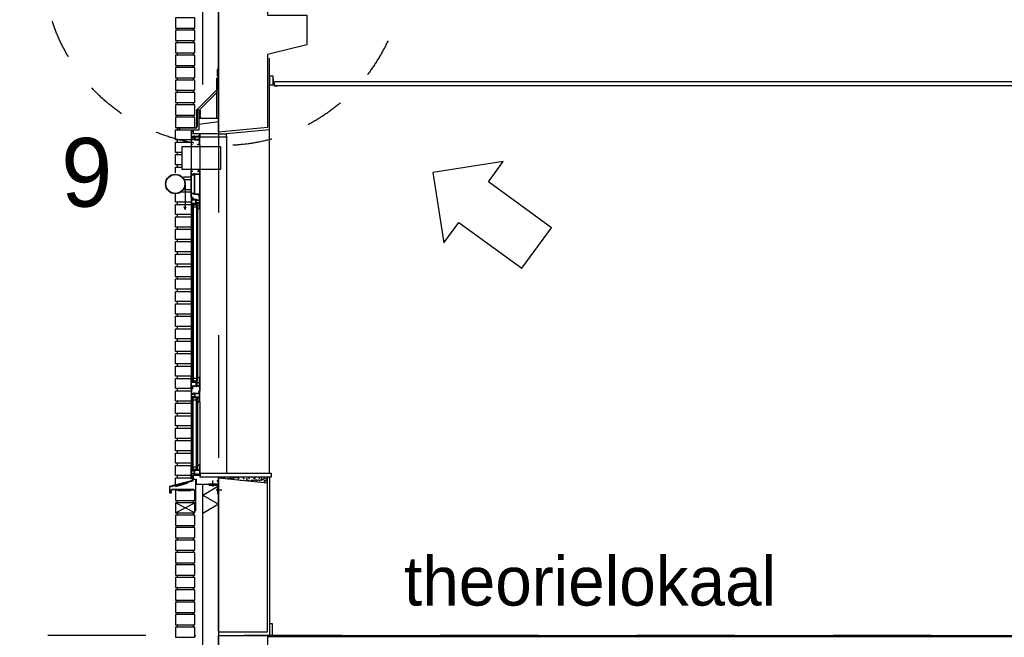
# Model space of a CAD drawing. Extents: x 0 to 140000, y 0 to 84100.
# Tile 46 of 105: x 33541 to 38557, y 18738 to 21884. Entities that reach past the tile are written whole.
import ezdxf
from ezdxf.enums import TextEntityAlignment as Align

# ---------------------------------------------------------------- set-up
doc = ezdxf.new("R2010")
doc.units = 0
doc.header["$LTSCALE"] = 100
doc.header["$MEASUREMENT"] = 0
for name, pattern in [('B0201', [50, 31.25, -6.25, 6.25, -6.25]), ('B0701', [9.375, 6.25, -3.125]), ('B0702', [4.6875, 3.125, -1.5625]), ('DASHDOT', [1, 0.5, -0.25, 0, -0.25]), ('TEGELS', [4, 2, -2])]:
    doc.linetypes.add(name, pattern=pattern)
doc.layers.get('0').update_dxf_attribs({"linetype": 'CONTINUOUS'})
for name, color, linetype in [('AA28----_ARCEER', 2, 'CONTINUOUS'), ('AA28----_KONSTRUKTIE', 1, 'CONTINUOUS'), ('AI31----_BUITENKOZIJ', 7, 'CONTINUOUS'), ('AL$0A---_WIJZIGINGEN', 2, 'CONTINUOUS'), ('AL$1A---_ALGEMEEN', 1, 'CONTINUOUS'), ('AL$1A---_ARCEER', 7, 'CONTINUOUS'), ('AL$7A---_STRAMIEN', 42, 'B0201'), ('AL$8A---_HULPLIJNEN', 1, 'CONTINUOUS'), ('AL21----_BUITENWAND', 2, 'CONTINUOUS'), ('AL21K---_ISOLATIE', 1, 'CONTINUOUS'), ('AL23----_VLOEREN', 7, 'CONTINUOUS'), ('AL28----_KONSTRUKTIE', 3, 'CONTINUOUS'), ('AL28MH--_METAAL', 3, 'CONTINUOUS'), ('AL31----_BUITENKOZIJ', 7, 'CONTINUOUS'), ('AL41P---_PLEISTERWRK', 7, 'CONTINUOUS'), ('AL43----_VLOERAFW', 1, 'CONTINUOUS'), ('AL45----_PLAFONDAFW', 7, 'CONTINUOUS'), ('AT$0A---_WIJZIGINGEN', 7, 'CONTINUOUS'), ('AT$1A---_ALGEMEEN', 7, 'CONTINUOUS'), ('AT$1A---_TEKST', 2, 'CONTINUOUS'), ('DICHTING', 3, 'B0702')]:
    doc.layers.add(name, color=color, linetype=linetype)
doc.styles.add('00_10', font='B-GBP.shx', dxfattribs={"height": 12})
doc.styles.add('03_100', font='B-GBP.shx', dxfattribs={"height": 350})
doc.styles.add('03_AT', font='B-GBP')

# ---------------------------------------------------------------- blocks, each defined once
blk = doc.blocks.new('281LGPH')
at = {"layer": 'AL28MH--_METAAL'}
blk.add_lwpolyline([(100, 0), (100, 4, 0.414214), (94, 10), (22, 10, -0.414214), (10, 22), (10, 94, 0.414214), (4, 100), (0, 100), (0, 0)], format="xyb", close=True, dxfattribs=at)
blk = doc.blocks.new('AD28HGHC')
at = {"color": 0, "linetype": 'BYBLOCK'}
blk.add_lwpolyline([(-14, -14), (36, -14), (36, -12.5, 0.414214), (32.5, -9), (-2, -9, -0.414214), (-9, -2), (-9, 32.5, 0.414214), (-12.5, 36), (-14, 36)], format="xyb", close=True, dxfattribs=at)
blk = doc.blocks.new('AS00S005')
at = {"layer": 'AL$0A---_WIJZIGINGEN'}
blk.add_lwpolyline([(0, 0), (-5.12, -5.12), (-5.12, -2.56), (-13.06, -2.56), (-13.06, 2.56), (-5.12, 2.56), (-5.12, 5.12)], close=True, dxfattribs=at)
at = {"layer": 'AT$0A---_WIJZIGINGEN', "color": 3, "style": '03_AT'}
blk.add_attdef('NUMMER', text='', height=3.5, dxfattribs=at).set_placement((-8.98, -0.06), align=Align.MIDDLE)

msp = doc.modelspace()

# ---------------------------------------------------------------- hatches: boundary and pattern name
at = {"layer": 'AA28----_KONSTRUKTIE'}
h = msp.add_hatch(dxfattribs=at)
h.set_pattern_fill('AR-SAND', color=256, scale=10, style=0)
h.set_pattern_definition([(37.5, (62074.577, -8398.375), (-0.6299336, 19.268238), [0, -15.2, 0, -17, 0, -16.25]), (7.5, (62074.577, -8398.375), (17.697767, 28.22146), [0, -8.2, 0, -13.7, 0, -5.25]), (327.5, (62062.277, -8398.375), (31.1414186, 0.0565905), [0, -5, 0, -18, 0, -23.5]), (317.5, (62062.277, -8398.375), (30.061266, 8.776756), [0, -2.5, 0, -11.8, 0, -13.5])])
h.paths.add_polyline_path([(34553.8, 19554), (34553.8, 19550), (34803.8, 19525.1), (34803.8, 19554)])
h = msp.add_hatch(dxfattribs=at)
h.set_pattern_fill('PREFAB3', color=256, scale=250, style=0)
h.set_pattern_definition([(0, (62114.58, -8288.38), (147.5, 107.5), [0, -60, 0, -80, 0, -140]), (10, (62217.08, -8173.38), (82.7218, 207.5171), [0, -155, 0, -35, 0, -132.5]), (20, (62132.08, -8198.38), (52.685, 242.6531), [0, -107.5, 0, -72.5, 0, -157.5]), (30, (62229.58, -8223.38), (5.9327, 199.7243), [0, -140, 0, -177.5, 0, -127.5]), (40, (62187.08, -8248.38), (70.0209, 212.13987), [0, -102.5, 0, -82.5, 0, -142.5]), (50, (62292.08, -8273.38), (-38.52095, 156.3366), [0, -30, 0, -197.5, 0, -117.5]), (60, (62244.58, -8298.38), (-37.55926, 269.94546), [0, -37.5, 0, -117.5, 0, -135]), (70, (62184.58, -8323.38), (-70.44244, 142.6985), [0, -70, 0, -80, 0, -182.5]), (80, (62202.08, -8348.38), (-85.4692, 177.53878), [0, -90, 0, -107.5]), (90, (62309.58, -8373.38), (-167.5, 115), [0, -137.5, 0, -77.5, 0, -182.5]), (100, (62099.58, -8348.38), (-151.4735, 67.2181), [0, -70, 0, -145, 0, -165]), (110, (62124.58, -8323.38), (-156.81115, 123.83563), [0, -120, 0, -95, 0, -132.5]), (120, (62149.58, -8298.38), (-222.98394, 76.2195), [0, -165, 0, -52.5, 0, -190]), (130, (62174.58, -8273.38), (-165.16337, -1.52075), [0, -95, 0, -35, 0, -195]), (140, (62199.58, -8248.38), (-259.7095, -33.3688), [0, -27.5, 0, -145, 0, -120]), (150, (62224.58, -8223.38), (-200.9984, -83.1394), [0, -70, 0, -82.5, 0, -160]), (160, (62249.58, -8198.38), (-247.3775, -138.7602), [0, -147.5, 0, -60, 0, -102.5]), (170, (62274.58, -8173.38), (-121.19774, -125.86643), [0, -95, 0, -55, 0, -192.5]), (45, (62074.58, -8398.38), (-110.87434, 110.87434), [])])
h.paths.add_polyline_path([(34803.8, 19476.2), (34553.8, 19476.2), (34553.8, 19468), (34553.8, 19468), (34553.8, 18746.7), (34803.8, 18746.7)])
h.paths.add_polyline_path([(34553.8, 19550), (34553.8, 19518), (34553.8, 19518), (34553.8, 19476.2), (34803.8, 19476.2), (34803.8, 19525.1)], flags=16)
h.paths.add_polyline_path([(34803.8, 18746.7), (34803.8, 19525.1), (34553.8, 19550), (34553.8, 18746.7)])

# ---------------------------------------------------------------- linework, layer by layer
at = {"color": 1, "linetype": 'CONTINUOUS'}
for q in [(34553.8, 19509), (34553.8, 19415.5)]:
    msp.add_line((34473.8, 19461.7), q, dxfattribs=at)
at = {"layer": 'AA28----_ARCEER'}
for p, q in [((34383.8, 21047.2), (34383.8, 20917.5)), ((34383.8, 20917.5), (34379, 20931.3)), ((34383.8, 20917.5), (34388.6, 20931.3))]:
    msp.add_line(p, q, dxfattribs=at)
at = {"layer": 'AI31----_BUITENKOZIJ', "color": 1}
for p, q in [((34413.8, 21245.9), (34413.8, 19615.5)), ((34458.8, 21245.9), (34458.8, 20062.6)), ((34458.8, 19935.2), (34458.8, 19615.5))]:
    msp.add_line(p, q, dxfattribs=at)
at = {"layer": 'AI31----_BUITENKOZIJ'}
for p, q in [((34307.6, 19478.9), (34313.6, 19491.9)), ((34309.5, 19477.8), (34307.6, 19478.9)), ((34315, 19489.9), (34309.5, 19477.8)), ((34313.6, 19491.9), (34427.2, 19491.9)), ((34427.2, 19489.9), (34315, 19489.9))]:
    msp.add_line(p, q, dxfattribs=at)
at = {"layer": 'AI31----_BUITENKOZIJ', "linetype": 'CONTINUOUS'}
for points in [[(34413.8, 21316.4), (34413.8, 21246.4)], [(34418.8, 21316.4), (34413.8, 21316.4)], [(34415.8, 21314.4), (34415.8, 21289.9)], [(34416.8, 21314.4), (34415.8, 21314.4)], [(34418.8, 21289.9), (34415.8, 21289.9)], [(34415.8, 21287.9), (34415.8, 21274.9)], [(34416.8, 21287.9), (34415.8, 21287.9)], [(34416.8, 21274.9), (34415.8, 21274.9)], [(34415.8, 21272.9), (34415.8, 21248.4)], [(34418.8, 21272.9), (34415.8, 21272.9)], [(34418.8, 21316.4), (34418.8, 21313.4), (34416.8, 21313.4), (34416.8, 21314.4)], [(34418.8, 21289.9), (34418.8, 21286.9), (34416.8, 21286.9), (34416.8, 21287.9)], [(34418.8, 21272.9), (34418.8, 21275.9), (34416.8, 21275.9), (34416.8, 21274.9)], [(34426.8, 21289.9), (34426.8, 21286.9), (34428.8, 21286.9), (34428.8, 21287.9)], [(34431.8, 21289.9), (34426.8, 21289.9)], [(34426.8, 21272.9), (34426.8, 21275.9), (34428.8, 21275.9), (34428.8, 21274.9)], [(34431.8, 21272.9), (34426.8, 21272.9)], [(34431.8, 21287.9), (34428.8, 21287.9)], [(34431.8, 21274.9), (34428.8, 21274.9)], [(34431.8, 21289.9), (34456.8, 21289.9)], [(34431.8, 21287.9), (34431.8, 21274.9)], [(34431.8, 21272.9), (34456.8, 21272.9)], [(34433.8, 21287.9), (34433.8, 21274.9)], [(34433.8, 21287.9), (34456.8, 21287.9)], [(34433.8, 21274.9), (34456.8, 21274.9)], [(34453.8, 21296.4), (34453.8, 21293.4), (34455.8, 21293.4), (34455.8, 21294.4)], [(34458.8, 21296.4), (34453.8, 21296.4)], [(34456.8, 21274.9), (34456.8, 21287.9)], [(34456.8, 21248.4), (34456.8, 21272.9)], [(34458.8, 21246.4), (34458.8, 21296.4)], [(34418.8, 21246.4), (34413.8, 21246.4)], [(34416.8, 21248.4), (34415.8, 21248.4)], [(34418.8, 21246.4), (34418.8, 21249.4), (34416.8, 21249.4), (34416.8, 21248.4)], [(34448.8, 21246.4), (34448.8, 21249.4), (34450.8, 21249.4), (34450.8, 21248.4)], [(34458.8, 21246.4), (34448.8, 21246.4)], [(34456.8, 21248.4), (34450.8, 21248.4)], [(34413.8, 20979.4), (34413.8, 21113.4)], [(34418.8, 21113.4), (34413.8, 21113.4)], [(34416.8, 21111.4), (34415.8, 21111.4)], [(34415.8, 21099), (34415.8, 21111.4)], [(34418.8, 21099), (34415.8, 21099)], [(34415.8, 20997.4), (34415.8, 21097)], [(34416.8, 21097), (34415.8, 21097)], [(34418.8, 21113.4), (34418.8, 21110.4), (34416.8, 21110.4), (34416.8, 21111.4)], [(34418.8, 21099), (34418.8, 21096), (34416.8, 21096), (34416.8, 21097)], [(34431.8, 21099), (34426.8, 21099)], [(34426.8, 21099), (34426.8, 21096), (34428.8, 21096), (34428.8, 21097)], [(34431.8, 21097), (34428.8, 21097)], [(34431.8, 21099), (34456.8, 21099)], [(34431.8, 20997.4), (34431.8, 21097)], [(34433.8, 20997.4), (34433.8, 21097)], [(34433.8, 21097), (34456.8, 21097)], [(34458.8, 21113.4), (34448.8, 21113.4)], [(34448.8, 21113.4), (34448.8, 21110.4), (34450.8, 21110.4), (34450.8, 21111.4)], [(34456.8, 21111.4), (34450.8, 21111.4)], [(34456.8, 21111.4), (34456.8, 21099)], [(34456.8, 21097), (34456.8, 20997.4)], [(34458.8, 21113.4), (34458.8, 20995.4)], [(34418.8, 20979.4), (34413.8, 20979.4)], [(34413.8, 20976.5), (34413.8, 20920.3)], [(34413.8, 20976.5), (34423.8, 20976.5)], [(34416.8, 20997.4), (34415.8, 20997.4)], [(34418.8, 20995.4), (34415.8, 20995.4)], [(34415.8, 20981.4), (34415.8, 20995.4)], [(34416.8, 20981.4), (34415.8, 20981.4)], [(34415.8, 20974.5), (34421.8, 20974.5)], [(34415.8, 20974.5), (34415.8, 20967.3)], [(34418.8, 20995.4), (34418.8, 20998.4), (34416.8, 20998.4), (34416.8, 20997.4)], [(34418.8, 20979.4), (34418.8, 20982.4), (34416.8, 20982.4), (34416.8, 20981.4)], [(34423.8, 20976.5), (34423.8, 20973.5), (34421.8, 20973.5), (34421.8, 20974.5)], [(34426.8, 20995.4), (34426.8, 20998.4), (34428.8, 20998.4), (34428.8, 20997.4)], [(34431.8, 20995.4), (34426.8, 20995.4)], [(34431.8, 20997.4), (34428.8, 20997.4)], [(34431.8, 20995.4), (34450, 20995.4)], [(34433.8, 20997.4), (34456.8, 20997.4)], [(34450, 20989.3), (34452, 20989.3)], [(34452, 20995.4), (34452, 20989.3)], [(34452, 20995.4), (34458.8, 20995.4)], [(34453.8, 20992.3), (34458.8, 20992.3)], [(34453.8, 20992.3), (34453.8, 20989.3), (34455.8, 20989.3), (34455.8, 20990.3)], [(34455.8, 20990.3), (34456.8, 20990.3)], [(34456.8, 20967.3), (34456.8, 20990.3)], [(34458.8, 20920.3), (34458.8, 20992.3)], [(34413.8, 20920.3), (34418.8, 20920.3)], [(34440.8, 20967.3), (34415.8, 20967.3)], [(34415.8, 20965.3), (34415.8, 20947.3)], [(34438.8, 20965.3), (34415.8, 20965.3)], [(34438.8, 20947.3), (34415.8, 20947.3)], [(34440.8, 20945.3), (34415.8, 20945.3)], [(34418.8, 20920.3), (34418.8, 20923.3), (34416.8, 20923.3), (34416.8, 20922.3)], [(34438.8, 20947.3), (34438.8, 20965.3)], [(34440.8, 20967.3), (34445.8, 20967.3)], [(34440.8, 20947.3), (34440.8, 20965.3)], [(34440.8, 20965.3), (34443.8, 20965.3)], [(34440.8, 20947.3), (34443.8, 20947.3)], [(34440.8, 20945.3), (34445.8, 20945.3)], [(34445.8, 20967.3), (34445.8, 20964.3), (34443.8, 20964.3), (34443.8, 20965.3)], [(34445.8, 20945.3), (34445.8, 20948.3), (34443.8, 20948.3), (34443.8, 20947.3)], [(34453.8, 20967.3), (34456.8, 20967.3)], [(34453.8, 20967.3), (34453.8, 20964.3), (34455.8, 20964.3), (34455.8, 20965.3)], [(34453.8, 20945.3), (34453.8, 20948.3), (34455.8, 20948.3), (34455.8, 20947.3)], [(34453.8, 20945.3), (34456.8, 20945.3)], [(34453.8, 20920.3), (34453.8, 20923.3), (34455.8, 20923.3), (34455.8, 20922.3)], [(34453.8, 20920.3), (34458.8, 20920.3)], [(34455.8, 20965.3), (34456.8, 20965.3)], [(34455.8, 20947.3), (34456.8, 20947.3)], [(34455.8, 20922.3), (34456.8, 20922.3)], [(34456.8, 20947.3), (34456.8, 20965.3)], [(34456.8, 20922.3), (34456.8, 20945.3)], [(34413.8, 20062.6), (34418.8, 20062.6)], [(34413.8, 20006.4), (34413.8, 20062.6)], [(34440.8, 20037.6), (34415.8, 20037.6)], [(34438.8, 20035.6), (34415.8, 20035.6)], [(34415.8, 20017.6), (34415.8, 20035.6)], [(34438.8, 20017.6), (34415.8, 20017.6)], [(34440.8, 20015.6), (34415.8, 20015.6)], [(34415.8, 20008.4), (34415.8, 20015.6)], [(34418.8, 20062.6), (34418.8, 20059.6), (34416.8, 20059.6), (34416.8, 20060.6)], [(34438.8, 20035.6), (34438.8, 20017.6)], [(34440.8, 20037.6), (34445.8, 20037.6)], [(34440.8, 20035.6), (34443.8, 20035.6)], [(34440.8, 20035.6), (34440.8, 20017.6)], [(34440.8, 20017.6), (34443.8, 20017.6)], [(34440.8, 20015.6), (34445.8, 20015.6)], [(34445.8, 20037.6), (34445.8, 20034.6), (34443.8, 20034.6), (34443.8, 20035.6)], [(34445.8, 20015.6), (34445.8, 20018.6), (34443.8, 20018.6), (34443.8, 20017.6)], [(34453.8, 20062.6), (34458.8, 20062.6)], [(34453.8, 20062.6), (34453.8, 20059.6), (34455.8, 20059.6), (34455.8, 20060.6)], [(34453.8, 20037.6), (34456.8, 20037.6)], [(34453.8, 20037.6), (34453.8, 20034.6), (34455.8, 20034.6), (34455.8, 20035.6)], [(34453.8, 20015.6), (34453.8, 20018.6), (34455.8, 20018.6), (34455.8, 20017.6)], [(34453.8, 20015.6), (34456.8, 20015.6)], [(34455.8, 20060.6), (34456.8, 20060.6)], [(34455.8, 20035.6), (34456.8, 20035.6)], [(34455.8, 20017.6), (34456.8, 20017.6)], [(34456.8, 20060.6), (34456.8, 20037.6)], [(34456.8, 20035.6), (34456.8, 20017.6)], [(34456.8, 20015.6), (34456.8, 19992.6)], [(34458.8, 20062.6), (34458.8, 19990.6)], [(34413.8, 20006.4), (34423.8, 20006.4)], [(34413.8, 20005.2), (34413.8, 19935.2)], [(34418.8, 20005.2), (34413.8, 20005.2)], [(34415.8, 20008.4), (34421.8, 20008.4)], [(34416.8, 20003.2), (34415.8, 20003.2)], [(34415.8, 20003.2), (34415.8, 19981.2)], [(34418.8, 19981.2), (34415.8, 19981.2)], [(34415.8, 19979.2), (34415.8, 19962.2)], [(34416.8, 19979.2), (34415.8, 19979.2)], [(34418.8, 20005.2), (34418.8, 20002.2), (34416.8, 20002.2), (34416.8, 20003.2)], [(34418.8, 19981.2), (34418.8, 19978.2), (34416.8, 19978.2), (34416.8, 19979.2)], [(34423.8, 20006.4), (34423.8, 20009.4), (34421.8, 20009.4), (34421.8, 20008.4)], [(34431.8, 19981.2), (34426.8, 19981.2)], [(34426.8, 19981.2), (34426.8, 19978.2), (34428.8, 19978.2), (34428.8, 19979.2)], [(34431.8, 19979.2), (34428.8, 19979.2)], [(34431.8, 19981.2), (34456.8, 19981.2)], [(34431.8, 19979.2), (34431.8, 19962.2)], [(34433.8, 19979.2), (34433.8, 19962.2)], [(34433.8, 19979.2), (34456.8, 19979.2)], [(34453.8, 19990.6), (34453.8, 19993.6), (34455.8, 19993.6), (34455.8, 19992.6)], [(34453.8, 19990.6), (34458.8, 19990.6)], [(34458.8, 19986.2), (34453.8, 19986.2)], [(34453.8, 19986.2), (34453.8, 19983.2), (34455.8, 19983.2), (34455.8, 19984.2)], [(34455.8, 19992.6), (34456.8, 19992.6)], [(34456.8, 19962.2), (34456.8, 19979.2)], [(34458.8, 19935.2), (34458.8, 19986.2)], [(34418.8, 19935.2), (34413.8, 19935.2)], [(34416.8, 19962.2), (34415.8, 19962.2)], [(34418.8, 19960.2), (34415.8, 19960.2)], [(34415.8, 19960.2), (34415.8, 19937.2)], [(34416.8, 19937.2), (34415.8, 19937.2)], [(34418.8, 19960.2), (34418.8, 19963.2), (34416.8, 19963.2), (34416.8, 19962.2)], [(34418.8, 19935.2), (34418.8, 19938.2), (34416.8, 19938.2), (34416.8, 19937.2)], [(34426.8, 19960.2), (34426.8, 19963.2), (34428.8, 19963.2), (34428.8, 19962.2)], [(34431.8, 19960.2), (34426.8, 19960.2)], [(34431.8, 19962.2), (34428.8, 19962.2)], [(34431.8, 19960.2), (34456.8, 19960.2)], [(34433.8, 19962.2), (34456.8, 19962.2)], [(34448.8, 19935.2), (34448.8, 19938.2), (34450.8, 19938.2), (34450.8, 19937.2)], [(34458.8, 19935.2), (34448.8, 19935.2)], [(34456.8, 19937.2), (34450.8, 19937.2)], [(34456.8, 19937.2), (34456.8, 19960.2)], [(34418.8, 19615.5), (34413.8, 19615.5)], [(34413.8, 19545.5), (34413.8, 19615.5)], [(34418.8, 19615.5), (34418.8, 19612.5), (34416.8, 19612.5), (34416.8, 19613.5)], [(34458.8, 19615.5), (34448.8, 19615.5)], [(34448.8, 19615.5), (34448.8, 19612.5), (34450.8, 19612.5), (34450.8, 19613.5)], [(34458.8, 19615.5), (34458.8, 19564.5)], [(34415.8, 19591.5), (34415.8, 19613.5)], [(34416.8, 19613.5), (34415.8, 19613.5)], [(34418.8, 19591.5), (34415.8, 19591.5)], [(34416.8, 19589.5), (34415.8, 19589.5)], [(34415.8, 19571.5), (34415.8, 19589.5)], [(34416.8, 19571.5), (34415.8, 19571.5)], [(34415.8, 19547.5), (34415.8, 19569.5)], [(34418.8, 19569.5), (34415.8, 19569.5)], [(34418.8, 19591.5), (34418.8, 19588.5), (34416.8, 19588.5), (34416.8, 19589.5)], [(34418.8, 19569.5), (34418.8, 19572.5), (34416.8, 19572.5), (34416.8, 19571.5)], [(34426.8, 19591.5), (34426.8, 19588.5), (34428.8, 19588.5), (34428.8, 19589.5)], [(34431.8, 19591.5), (34426.8, 19591.5)], [(34426.8, 19569.5), (34426.8, 19572.5), (34428.8, 19572.5), (34428.8, 19571.5)], [(34431.8, 19569.5), (34426.8, 19569.5)], [(34431.8, 19589.5), (34428.8, 19589.5)], [(34431.8, 19571.5), (34428.8, 19571.5)], [(34431.8, 19591.5), (34456.8, 19591.5)], [(34431.8, 19571.5), (34431.8, 19589.5)], [(34431.8, 19569.5), (34456.8, 19569.5)], [(34433.8, 19589.5), (34456.8, 19589.5)], [(34433.8, 19571.5), (34433.8, 19589.5)], [(34433.8, 19571.5), (34456.8, 19571.5)], [(34456.8, 19613.5), (34450.8, 19613.5)], [(34453.8, 19564.5), (34453.8, 19567.5), (34455.8, 19567.5), (34455.8, 19566.5)], [(34458.8, 19564.5), (34453.8, 19564.5)], [(34456.8, 19613.5), (34456.8, 19591.5)], [(34456.8, 19589.5), (34456.8, 19571.5)], [(34418.8, 19545.5), (34413.8, 19545.5)], [(34416.8, 19547.5), (34415.8, 19547.5)], [(34418.8, 19545.5), (34418.8, 19548.5), (34416.8, 19548.5), (34416.8, 19547.5)]]:
    msp.add_lwpolyline(points, dxfattribs=at)
for points in [[(34415.8, 21284.9), (34431.8, 21284.9), (34431.8, 21286.9), (34415.8, 21286.9)], [(34415.8, 21277.9), (34431.8, 21277.9), (34431.8, 21275.9), (34415.8, 21275.9)], [(34415.8, 21094), (34431.8, 21094), (34431.8, 21096), (34415.8, 21096)], [(34415.8, 21000.4), (34431.8, 21000.4), (34431.8, 20998.4), (34415.8, 20998.4)], [(34456.8, 20962.3), (34440.8, 20962.3), (34440.8, 20964.3), (34456.8, 20964.3)], [(34456.8, 20950.3), (34440.8, 20950.3), (34440.8, 20948.3), (34456.8, 20948.3)], [(34456.8, 20032.6), (34440.8, 20032.6), (34440.8, 20034.6), (34456.8, 20034.6)], [(34456.8, 20020.6), (34440.8, 20020.6), (34440.8, 20018.6), (34456.8, 20018.6)], [(34415.8, 19976.2), (34431.8, 19976.2), (34431.8, 19978.2), (34415.8, 19978.2)], [(34415.8, 19965.2), (34431.8, 19965.2), (34431.8, 19963.2), (34415.8, 19963.2)], [(34415.8, 19586.5), (34431.8, 19586.5), (34431.8, 19588.5), (34415.8, 19588.5)], [(34415.8, 19574.5), (34431.8, 19574.5), (34431.8, 19572.5), (34415.8, 19572.5)], [(34313.8, 19481.3), (34311.8, 19481.3), (34311.8, 19476.3), (34305.8, 19476.3), (34305.8, 19504.6), (34423.8, 19535.5), (34423.8, 19562.5), (34421.8, 19562.5), (34421.8, 19537), (34303.8, 19506.2), (34303.8, 19474.3), (34313.8, 19474.3)]]:
    msp.add_lwpolyline(points, close=True, dxfattribs=at)
at = {"layer": 'AL$1A---_ALGEMEEN', "color": 4, "linetype": 'TEGELS'}
msp.add_circle((34581.3, 22163.9), 920.5, dxfattribs=at)
at = {"layer": 'AL$1A---_ARCEER', "color": 1}
for p, q in [((34463.8, 21419.7), (34455.8, 21419.7)), ((34463.8, 21412.7), (34455.8, 21412.7)), ((34463.8, 21405.7), (34455.8, 21405.7)), ((34463.8, 21398.7), (34455.8, 21398.7)), ((34463.8, 21391.7), (34455.8, 21391.7)), ((34463.8, 21384.7), (34455.8, 21384.7))]:
    msp.add_line(p, q, dxfattribs=at)
at = {"layer": 'AL$7A---_STRAMIEN'}
msp.add_line((34553.8, 39027.2), (34553.8, 4132.5), dxfattribs=at)
at = {"layer": 'AL$7A---_STRAMIEN', "color": 1, "linetype": 'DASHDOT', "ltscale": 10}
msp.add_line((74188.1, 18746.7), (32778.5, 18746.7), dxfattribs=at)
at = {"layer": 'AL$8A---_HULPLIJNEN'}
for p, q in [((34813.8, 21292.9), (34813.8, 21687.8)), ((34813.8, 19554), (34813.8, 18746.7)), ((34347.8, 19486.5), (34412.3, 19489.9)), ((34412.3, 19486.5), (34347.8, 19489.9))]:
    msp.add_line(p, q, dxfattribs=at)
for points in [[(34335.8, 19506.9), (34396.3, 19523.1), (34395, 19527.8), (34334.5, 19511.5)], [(34347.8, 19486.5), (34412.3, 19486.5), (34412.3, 19489.9), (34347.8, 19489.9)]]:
    msp.add_lwpolyline(points, close=True, dxfattribs=at)
at = {"layer": 'AL21----_BUITENWAND', "color": 1}
for p, q in [((34343.8, 21841.4), (34343.8, 21830)), ((34423.8, 21841.4), (34423.8, 21830)), ((34343.8, 21778), (34343.8, 21766.7)), ((34423.8, 21778), (34423.8, 21766.7)), ((34343.8, 21714.7), (34343.8, 21703.4)), ((34423.8, 21714.7), (34423.8, 21703.4)), ((34343.8, 21651.4), (34343.8, 21640)), ((34423.8, 21651.4), (34423.8, 21640)), ((34343.8, 21588), (34343.8, 21576.7)), ((34423.8, 21588), (34423.8, 21576.7)), ((34343.8, 21524.7), (34343.8, 21513.4)), ((34423.8, 21524.7), (34423.8, 21513.4)), ((34343.8, 21461.4), (34343.8, 21450)), ((34423.8, 21461.4), (34423.8, 21450)), ((34343.8, 21398), (34343.8, 21386.7)), ((34423.8, 21398), (34423.8, 21386.7)), ((34433.8, 19371.4), (34333.8, 19423.4)), ((34333.8, 19371.4), (34433.8, 19423.4)), ((34343.8, 19434.7), (34343.8, 19423.4)), ((34423.8, 19434.7), (34423.8, 19423.4)), ((34343.8, 19371.4), (34343.8, 19360)), ((34423.8, 19371.4), (34423.8, 19360)), ((34343.8, 19308), (34343.8, 19296.7)), ((34423.8, 19308), (34423.8, 19296.7)), ((34343.8, 19244.7), (34343.8, 19233.4)), ((34423.8, 19244.7), (34423.8, 19233.4)), ((34343.8, 19181.4), (34343.8, 19170)), ((34423.8, 19181.4), (34423.8, 19170)), ((34343.8, 19118), (34343.8, 19106.7)), ((34423.8, 19118), (34423.8, 19106.7)), ((34343.8, 19054.7), (34343.8, 19043.4)), ((34423.8, 19054.7), (34423.8, 19043.4)), ((34343.8, 18991.4), (34343.8, 18980)), ((34423.8, 18991.4), (34423.8, 18980)), ((34343.8, 18928), (34343.8, 18916.7)), ((34423.8, 18928), (34423.8, 18916.7)), ((34343.8, 18864.7), (34343.8, 18853.4)), ((34343.8, 18864.7), (34343.8, 18853.4)), ((34423.8, 18864.7), (34423.8, 18853.4)), ((34423.8, 18864.7), (34423.8, 18853.4)), ((34343.8, 18801.4), (34343.8, 18790)), ((34423.8, 18801.4), (34423.8, 18790))]:
    msp.add_line(p, q, dxfattribs=at)
at = {"layer": 'AL21----_BUITENWAND', "color": 42}
for p, q in [((34343.8, 21334.7), (34343.8, 21323.4)), ((34343.8, 21271.4), (34343.8, 21260)), ((34343.8, 21208), (34343.8, 21196.7)), ((34343.8, 21144.7), (34343.8, 21133.4)), ((34343.8, 20954.7), (34343.8, 20943.4)), ((34343.8, 20891.4), (34343.8, 20880)), ((34343.8, 20828), (34343.8, 20816.7)), ((34343.8, 20764.7), (34343.8, 20753.4)), ((34343.8, 20701.4), (34343.8, 20690)), ((34343.8, 20638), (34343.8, 20626.7)), ((34343.8, 20574.7), (34343.8, 20563.4)), ((34343.8, 20511.4), (34343.8, 20500)), ((34343.8, 20448), (34343.8, 20436.7)), ((34343.8, 20384.7), (34343.8, 20373.4)), ((34343.8, 20321.4), (34343.8, 20310)), ((34343.8, 20258), (34343.8, 20246.7)), ((34343.8, 20194.7), (34343.8, 20183.4)), ((34343.8, 20131.4), (34343.8, 20120)), ((34343.8, 20068), (34343.8, 20056.7)), ((34343.8, 20004.7), (34343.8, 19993.4)), ((34343.8, 19941.4), (34343.8, 19930)), ((34343.8, 19878), (34343.8, 19866.7)), ((34343.8, 19814.7), (34343.8, 19803.4)), ((34343.8, 19751.4), (34343.8, 19740)), ((34343.8, 19688), (34343.8, 19676.7)), ((34343.8, 19624.7), (34343.8, 19613.4)), ((34343.8, 19561.4), (34343.8, 19550))]:
    msp.add_line(p, q, dxfattribs=at)
at = {"layer": 'AL21----_BUITENWAND'}
for points in [[(34333.8, 21841.4), (34433.8, 21841.4), (34433.8, 21893.4), (34333.8, 21893.4)], [(34333.8, 21778), (34433.8, 21778), (34433.8, 21830), (34333.8, 21830)], [(34333.8, 21714.7), (34433.8, 21714.7), (34433.8, 21766.7), (34333.8, 21766.7)], [(34333.8, 21651.4), (34433.8, 21651.4), (34433.8, 21703.4), (34333.8, 21703.4)], [(34333.8, 21588), (34433.8, 21588), (34433.8, 21640), (34333.8, 21640)], [(34333.8, 21524.7), (34433.8, 21524.7), (34433.8, 21576.7), (34333.8, 21576.7)], [(34333.8, 21461.4), (34433.8, 21461.4), (34433.8, 21513.4), (34333.8, 21513.4)], [(34333.8, 21398), (34433.8, 21398), (34433.8, 21450), (34333.8, 21450)], [(34333.8, 21334.7), (34433.8, 21334.7), (34433.8, 21386.7), (34333.8, 21386.7)], [(34333.8, 19434.7), (34433.8, 19434.7), (34433.8, 19486.7), (34333.8, 19486.7)], [(34333.8, 19371.4), (34433.8, 19371.4), (34433.8, 19423.4), (34333.8, 19423.4)], [(34333.8, 19308), (34433.8, 19308), (34433.8, 19360), (34333.8, 19360)], [(34333.8, 19244.7), (34433.8, 19244.7), (34433.8, 19296.7), (34333.8, 19296.7)], [(34333.8, 19181.4), (34433.8, 19181.4), (34433.8, 19233.4), (34333.8, 19233.4)], [(34333.8, 19118), (34433.8, 19118), (34433.8, 19170), (34333.8, 19170)], [(34333.8, 19054.7), (34433.8, 19054.7), (34433.8, 19106.7), (34333.8, 19106.7)], [(34333.8, 18991.4), (34433.8, 18991.4), (34433.8, 19043.4), (34333.8, 19043.4)], [(34333.8, 18928), (34433.8, 18928), (34433.8, 18980), (34333.8, 18980)], [(34333.8, 18864.7), (34433.8, 18864.7), (34433.8, 18916.7), (34333.8, 18916.7)], [(34333.8, 18801.4), (34433.8, 18801.4), (34433.8, 18853.4), (34333.8, 18853.4)], [(34333.8, 18738), (34433.8, 18738), (34433.8, 18790), (34333.8, 18790)], [(34813.8, 18746.7), (34828.8, 18746.7), (34828.8, 18806.7), (34813.8, 18806.7)]]:
    msp.add_lwpolyline(points, close=True, dxfattribs=at)
at = {"layer": 'AL21----_BUITENWAND', "color": 42}
for points in [[(34413.8, 21271.4), (34333.8, 21271.4), (34333.8, 21323.4), (34413.8, 21323.4)], [(34366.3, 21208), (34333.8, 21208), (34333.8, 21260), (34413.8, 21260)], [(34366.3, 21144.7), (34333.8, 21144.7), (34333.8, 21196.7), (34366.3, 21196.7)], [(34333.8, 21104.2), (34333.8, 21133.4), (34366.3, 21133.4)], [(34413.8, 21081.4), (34374.5, 21081.4)], [(34383.5, 21070), (34413.8, 21070)], [(34413.8, 20954.7), (34333.8, 20954.7), (34333.8, 20997.2)], [(34363.1, 21006.7), (34413.8, 21006.7)], [(34413.8, 21018), (34374.4, 21018)], [(34413.8, 20891.4), (34333.8, 20891.4), (34333.8, 20943.4), (34413.8, 20943.4)], [(34413.8, 20828), (34333.8, 20828), (34333.8, 20880), (34413.8, 20880)], [(34413.8, 20764.7), (34333.8, 20764.7), (34333.8, 20816.7), (34413.8, 20816.7)], [(34413.8, 20701.4), (34333.8, 20701.4), (34333.8, 20753.4), (34413.8, 20753.4)], [(34413.8, 20638), (34333.8, 20638), (34333.8, 20690), (34413.8, 20690)], [(34413.8, 20574.7), (34333.8, 20574.7), (34333.8, 20626.7), (34413.8, 20626.7)], [(34413.8, 20511.4), (34333.8, 20511.4), (34333.8, 20563.4), (34413.8, 20563.4)], [(34413.8, 20448), (34333.8, 20448), (34333.8, 20500), (34413.8, 20500)], [(34413.8, 20384.7), (34333.8, 20384.7), (34333.8, 20436.7), (34413.8, 20436.7)], [(34413.8, 20321.4), (34333.8, 20321.4), (34333.8, 20373.4), (34413.8, 20373.4)], [(34413.8, 20258), (34333.8, 20258), (34333.8, 20310), (34413.8, 20310)], [(34413.8, 20194.7), (34333.8, 20194.7), (34333.8, 20246.7), (34413.8, 20246.7)], [(34413.8, 20131.4), (34333.8, 20131.4), (34333.8, 20183.4), (34413.8, 20183.4)], [(34413.8, 20068), (34333.8, 20068), (34333.8, 20120), (34413.8, 20120)], [(34413.8, 20004.7), (34333.8, 20004.7), (34333.8, 20056.7), (34413.8, 20056.7)], [(34413.8, 19941.4), (34333.8, 19941.4), (34333.8, 19993.4), (34413.8, 19993.4)], [(34413.8, 19878), (34333.8, 19878), (34333.8, 19930), (34413.8, 19930)], [(34413.8, 19814.7), (34333.8, 19814.7), (34333.8, 19866.7), (34413.8, 19866.7)], [(34413.8, 19751.4), (34333.8, 19751.4), (34333.8, 19803.4), (34413.8, 19803.4)], [(34413.8, 19688), (34333.8, 19688), (34333.8, 19740), (34413.8, 19740)], [(34413.8, 19624.7), (34333.8, 19624.7), (34333.8, 19676.7), (34413.8, 19676.7)], [(34413.8, 19561.4), (34333.8, 19561.4), (34333.8, 19613.4), (34413.8, 19613.4)], [(34333.8, 19511.1), (34333.8, 19550), (34413.8, 19550)]]:
    msp.add_lwpolyline(points, dxfattribs=at)
at = {"layer": 'AL21K---_ISOLATIE', "color": 1}
for p, q in [((34473.8, 21553.7), (34473.8, 22938)), ((34473.8, 18133.7), (34473.8, 19518))]:
    msp.add_line(p, q, dxfattribs=at)
at = {"layer": 'AL21K---_ISOLATIE'}
for p, q in [((34419.8, 20043.2), (34419.8, 20940.8)), ((34442.1, 20928.3), (34424.8, 20928.3)), ((34446.8, 20043.2), (34419.8, 20043.2)), ((34442.1, 20055.8), (34424.8, 20055.8)), ((34419.8, 19605.5), (34419.8, 19957.7)), ((34446.8, 19957.7), (34419.8, 19957.7)), ((34442.1, 19945.2), (34424.8, 19945.2)), ((34442.1, 19605.5), (34424.8, 19605.5)), ((34553.8, 19415.5), (34473.8, 19369.3))]:
    msp.add_line(p, q, dxfattribs=at)
at = {"layer": 'AL21K---_ISOLATIE', "color": 1, "linetype": 'CONTINUOUS'}
for p, q in [((34446.8, 20940.8), (34446.8, 20043.2)), ((34446.8, 19957.7), (34446.8, 19594))]:
    msp.add_line(p, q, dxfattribs=at)
at = {"layer": 'AL23----_VLOEREN'}
msp.add_line((34803.8, 18741.7), (50153.8, 18741.7), dxfattribs=at)
at = {"layer": 'AL28----_KONSTRUKTIE'}
for p, q in [((34543.8, 21586.4), (34543.8, 21380.8)), ((34543.8, 21586.4), (34553.8, 21586.4)), ((34455.8, 21423.4), (34543.8, 21511.4)), ((34553.8, 21380.8), (34455.8, 21380.8))]:
    msp.add_line(p, q, dxfattribs=at)
at = {"layer": 'AL28----_KONSTRUKTIE', "color": 1}
for p, q in [((34813.8, 19574), (34813.8, 21292.9)), ((34803.8, 19525.1), (34803.8, 19554))]:
    msp.add_line(p, q, dxfattribs=at)
at = {"layer": 'AL28----_KONSTRUKTIE'}
for points in [[(35003.8, 21756.7), (34803.8, 21706.7), (34803.8, 21334.4), (34553.8, 21310.4), (34553.8, 21344), (34553.8, 21344), (34553.8, 22166.7), (34553.8, 22166.7), (34553.8, 22166.7), (34803.8, 22166.7), (34803.8, 21906.7), (35003.8, 21906.7)], [(35003.8, 18336.7), (34803.8, 18286.7), (34803.8, 17914.4), (34553.8, 17890.4), (34553.8, 17924), (34553.8, 17924), (34553.8, 18746.7), (34553.8, 18746.7), (34553.8, 18746.7), (34803.8, 18746.7), (34803.8, 18486.7), (35003.8, 18486.7)]]:
    msp.add_lwpolyline(points, close=True, dxfattribs=at)
for points in [[(34553.8, 19550), (34553.8, 18766.5), (34803.8, 18766.5), (34803.8, 19525.1)], [(34553.8, 18771.5), (34553.8, 19550), (34803.8, 19525.1)]]:
    msp.add_lwpolyline(points, dxfattribs=at)
at = {"layer": 'AL31----_BUITENKOZIJ', "linetype": 'CONTINUOUS'}
for p, q in [((34553.8, 21363.9), (34455.8, 21350)), ((34455.8, 21294.4), (34456.8, 21294.4)), ((34456.8, 21289.9), (34456.8, 21294.4)), ((34458.8, 21302.9), (34458.8, 21288.6)), ((34458.8, 21288.1), (34592, 21288.1)), ((34592, 21288.1), (34595, 21291.1)), ((34450, 20995.4), (34450, 20989.3)), ((34415.8, 20945.3), (34415.8, 20922.3)), ((34416.8, 20922.3), (34415.8, 20922.3)), ((34416.8, 20060.6), (34415.8, 20060.6)), ((34415.8, 20037.6), (34415.8, 20060.6)), ((34455.8, 19984.2), (34456.8, 19984.2)), ((34456.8, 19981.2), (34456.8, 19984.2)), ((34455.8, 19566.5), (34456.8, 19566.5)), ((34456.8, 19569.5), (34456.8, 19566.5)), ((34458.8, 19562.4), (34424.4, 19562.4)), ((34424.4, 19562.4), (34424.4, 19543)), ((34440.2, 19518), (34467.4, 19518)), ((34458.8, 19562.4), (34458.8, 19553)), ((34551.4, 19553), (34551.4, 19518))]:
    msp.add_line(p, q, dxfattribs=at)
at = {"layer": 'AL31----_BUITENKOZIJ'}
for p, q in [((34554.8, 21302.9), (34595, 21302.9)), ((34595, 21291.1), (34595, 21302.9)), ((34551.4, 19553), (34458.8, 19553)), ((34524.5, 19507), (34524.5, 19536)), ((34427.2, 19489.9), (34427.2, 19491.9)), ((34519.5, 19510.6), (34530.7, 19510.6)), ((34541.8, 19490), (34570.9, 19490)), ((34546.3, 19495), (34546.3, 19483.8))]:
    msp.add_line(p, q, dxfattribs=at)
at = {"layer": 'AL31----_BUITENKOZIJ', "color": 1, "linetype": 'CONTINUOUS'}
for p, q in [((34595, 21291.1), (34595, 19574.6)), ((34419.8, 20940.8), (34446.8, 20940.8)), ((34419.8, 19594), (34446.8, 19594))]:
    msp.add_line(p, q, dxfattribs=at)
at = {"layer": 'AL31----_BUITENKOZIJ', "color": 1}
for p, q in [((34424.8, 20940.8), (34424.8, 20043.2)), ((34442.1, 20940.8), (34442.1, 20043.2)), ((34419.8, 19594), (34419.8, 19957.7)), ((34424.8, 19594), (34424.8, 19957.7)), ((34442.1, 19594), (34442.1, 19957.7))]:
    msp.add_line(p, q, dxfattribs=at)
at = {"layer": 'AL31----_BUITENKOZIJ', "linetype": 'CONTINUOUS'}
for points in [[(34553.8, 21363.9), (34553.8, 21302.9), (34425.8, 21302.9), (34425.8, 21322.4), (34455.8, 21322.4)], [(34455.8, 21322.4), (34455.8, 21350)], [(34424.4, 19543), (34440.2, 19543), (34440.2, 19518)], [(34467.4, 19518), (34551.4, 19518)]]:
    msp.add_lwpolyline(points, dxfattribs=at)
msp.add_lwpolyline([(34566.3, 21236.9), (34366.3, 21236.9), (34366.3, 21122.9), (34566.3, 21122.9)], close=True, dxfattribs=at)
at = {"layer": 'AL31----_BUITENKOZIJ'}
msp.add_lwpolyline([(34461.8, 19553.5), (34461.8, 19573.5), (34822.1, 19573.5), (34822.1, 19553.5)], close=True, dxfattribs=at)
at = {"layer": 'AL31----_BUITENKOZIJ', "linetype": 'CONTINUOUS'}
for radius in [50, 48]:
    msp.add_circle((34333.8, 21047.2), radius, dxfattribs=at)
at = {"layer": 'AL41P---_PLEISTERWRK', "color": 1}
msp.add_line((34575.5, 21302.9), (34813.8, 21324.8), dxfattribs=at)
at = {"layer": 'AL43----_VLOERAFW', "color": 1, "linetype": 'CONTINUOUS'}
msp.add_line((34803.8, 18746.7), (54203.8, 18746.7), dxfattribs=at)
at = {"layer": 'AL45----_PLAFONDAFW'}
for p, q in [((41104.2, 21566.7), (34838.4, 21566.7)), ((34838.4, 21546.7), (34838.4, 21566.7)), ((41104.2, 21546.7), (34838.4, 21546.7))]:
    msp.add_line(p, q, dxfattribs=at)
msp.add_lwpolyline([(34813.8, 21551.7), (34831.8, 21551.7), (34831.8, 21596.7), (34813.8, 21596.7)], close=True, dxfattribs=at)
at = {"layer": 'AL45----_PLAFONDAFW', "const_width": 2}
msp.add_lwpolyline([(34835.1, 21585.8), (34835.1, 21544.2), (34855.1, 21544.2)], dxfattribs=at)
at = {"layer": 'AT$1A---_TEKST', "color": 2, "linetype": 'CONTINUOUS', "const_width": 5}
msp.add_lwpolyline([(34546.4, 19534.2, 1), (34551.4, 19534.2, 1)], format="xyb", close=True, dxfattribs=at)
at = {"layer": 'DICHTING', "color": 4, "linetype": 'B0701'}
for points in [[(34353.8, 21324.6), (34353.8, 21333.9), (34429.8, 21333.9), (34442.8, 21333.9), (34442.8, 21424.4), (34551.2, 21532.9), (34551.2, 21625.3), (34551.2, 21625.3), (34551.2, 21625.3), (34551.2, 21625.3)], [(34551.8, 21669.9), (34551.8, 21634.7), (34546.4, 21629.2), (34546.4, 21597.1)], [(34438.5, 19381.2), (34438.5, 19540.8), (34438.5, 19540.8), (34438.5, 19540.8)]]:
    msp.add_lwpolyline(points, dxfattribs=at)

# ---------------------------------------------------------------- block references
ref = msp.add_blockref('AS00S005', (35646.2, 21105.5), dxfattribs=dict(xscale=-50, yscale=50, zscale=50, rotation=323.9272353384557))
ref.add_attrib('NUMMER', 'B', dxfattribs={"layer": 'AT$0A---_WIJZIGINGEN', "color": 3, "height": 3.5, "rotation": 323.9272, "style": '03_AT'}).set_placement((36007.4, 20838.4), align=Align.MIDDLE)
at = {"layer": 'AL28----_KONSTRUKTIE'}
for name, p, rotation in [('281LGPH', (34455.8, 21323.4), 90), ('AD28HGHC', (34539.8, 19504), 180)]:
    msp.add_blockref(name, p, dxfattribs=dict(at, rotation=rotation))

# ---------------------------------------------------------------- texts
at = {"layer": 'AT$1A---_ALGEMEEN', "color": 3, "style": '03_100'}
msp.add_text('9', height=350, dxfattribs=at).set_placement((33752, 20931.5))
at = {"layer": 'AT$1A---_ALGEMEEN', "color": 2, "style": '00_10'}
msp.add_text('theorielokaal', height=250, dxfattribs=at).set_placement((35499, 18899.7))

doc.saveas('drawing.dxf')
